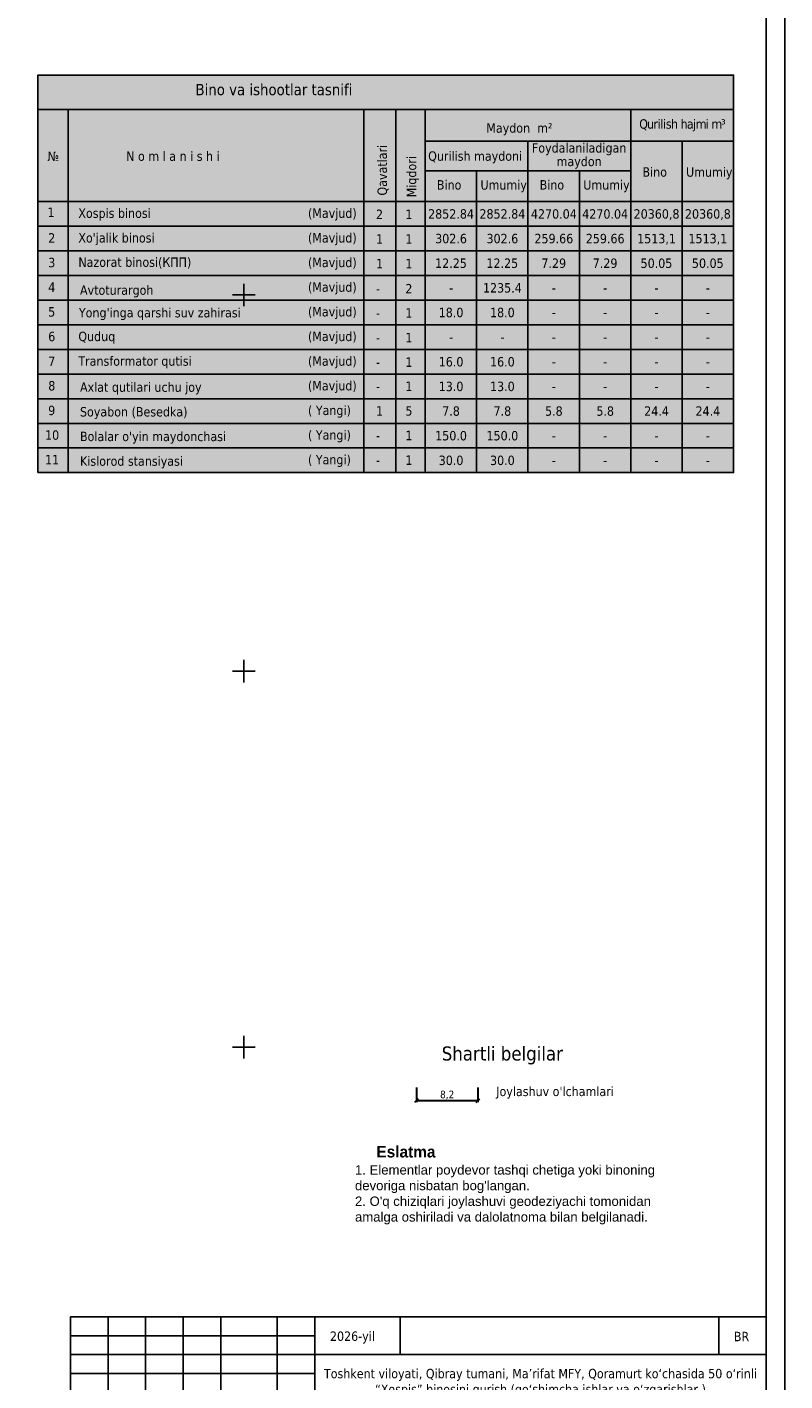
# Model space of a CAD drawing. Header units: millimetres. Extents: x 767170 to 66149698, y -983507 to 2493658.
# Tile 225 of 226: x 3038265 to 3139023, y -754105 to -574115. Entities that reach past the tile are written whole.
import ezdxf
from ezdxf.enums import TextEntityAlignment as Align

# ---------------------------------------------------------------- set-up
doc = ezdxf.new("R2010")
doc.units = ezdxf.units.MM
doc.layers.add('(001) Сетка', color=92, linetype='Continuous')
doc.styles.add('COMPLEX', font='tahoma.ttf')
doc.styles.add('FAYZXON', font='GOTHICB.TTF')
doc.dimstyles.new('MAGENTA genplan dimension', dxfattribs={"dimtxt": 1000, "dimasz": 500, "dimexe": 200, "dimexo": 300, "dimgap": 100, "dimtad": 1, "dimdec": 1, "dimlfac": 0.001, "dimzin": 1, "dimtxsty": 'FAYZXON', "dimblk": 'OBLIQUE', "dimcen": 0, "dimclrd": 142, "dimclre": 142, "dimclrt": 6, "dimadec": 0, "dimazin": 0, "dimtfac": 1, "dimtdec": 1, "dimtmove": 0, "dimatfit": 3, "dimldrblk": 'OBLIQUE', "dimfxl": 1, "dimlwd": 30, "dimlwe": 30, "dimarcsym": 0})

# ---------------------------------------------------------------- blocks, each defined once
blk = doc.blocks.new('Setka')
at = {"layer": '(001) Сетка'}
for p, q in [((-1.5, 0), (1.5, 0)), ((0, 1.5), (0, -1.5))]:
    blk.add_line(p, q, dxfattribs=at)
blk = doc.blocks.new('A$C05d28b1e')
at = {"layer": '(001) Сетка', "xscale": 1000, "yscale": 1000, "zscale": 1000}
for p in [(134335, -12169), (134335, -62169), (134335, -112169)]:
    blk.add_blockref('Setka', p, dxfattribs=at)
blk = doc.blocks.new('A$C77aec0c1')
at = {"color": 184, "lineweight": 30}
for points in [[(-78.4, 25.2), (-78.4, 19.8), (-80.1, 15.4), (-82.7, 15.2), (-85.9, 18.3), (-87.6, 24.6), (-87.6, 33.5), (-85.8, 41.5), (-83.2, 44.9), (-79.5, 45.3), (-74.8, 37.3), (-71.4, 24), (-70.3, 12.8), (-70.6, 1.9), (-72.5, -8.2), (-74.5, -11.9), (-76.7, -12.4), (-79.3, -9.8), (-81.1, -2.5), (-80.5, 2.8), (-78.6, 6.3), (-76.3, 8.1), (-74.2, 8.6)], [(-10.4, 26.1), (-11.3, 30.7), (-5.9, 37.4), (1.2, 43.5), (6.2, 44.3), (10.3, 42.2), (12.4, 38), (15, 34.5), (18.4, 33), (24.9, 33.5), (29.4, 34.6), (33.6, 34.4), (35.1, 34)], [(-70.3, 8.8), (-64.2, 15.4), (-63.4, 26), (-64.7, 36.5), (-65.8, 41.1), (-66, 40.4), (-65.4, 38.6), (-63.9, 30.6), (-63.4, 26), (-62.4, 17.4), (-61.3, 7.7), (-60.5, -1.3), (-59.7, -9.1), (-59.2, -11.6), (-59.5, -10.3), (-59.8, -8.8), (-61, 4.4), (-61.6, 9.7), (-62.2, 15.2), (-62.4, 16.8), (-60.5, 15), (-58.2, 15.7), (-56.6, 21.2), (-56.7, 31.2), (-55.8, 37.1), (-53.2, 40), (-50, 39.7), (-45.9, 34.7), (-45.4, 29.7), (-46.3, 25.7), (-48.8, 25), (-50.3, 25.3)], [(-56.6, 20.3), (-55.7, 12.4), (-53.4, 2), (-50.9, -4.5), (-47.7, -7.4), (-43.4, -8.2), (-40.2, -6.5), (-38.7, -1.4), (-39.6, 2.9), (-41.5, 6), (-44.2, 7.7), (-47, 7.2), (-47.6, 5.7)], [(-30.4, 1), (-29.8, 17.4), (-28.4, 20.1), (-25.6, 19.9), (-20.5, 13.6), (-18.9, 4.6), (-17.5, -7.1), (-18.5, -11.1), (-21.9, -11.5), (-24, -7.9), (-23.3, -0.6), (-20.4, 7.3), (-17, 14), (-13.9, 18.7), (-9.6, 18.3), (-6.3, 10.9), (-5, -2.4), (-5, -8.8), (-9, -10.1), (-12.3, -6.5), (-11.2, 0.2), (-8.3, 6.3), (-6.9, 12.8), (-4.7, 17.9), (-0.2, 20.5), (4.2, 17.9), (6, 9.7), (7.1, 1), (7.6, -6.8), (4.7, -8.8), (0.1, -8.1), (-0.1, -1.4), (3.2, 6.9), (7.8, 15.8), (10.6, 19.9), (16, 19.6), (19.3, 13.2), (20.4, 0.9), (19.5, -6.1), (16.8, -9.2), (13.6, -8.5), (11.7, -1), (15.1, 6.9), (19.9, 14.2), (24.4, 19.9), (31, 21.1), (35, 14.6), (36.2, 0.9), (34.1, -5.6), (29.3, -6.4), (26.9, -3.5), (30.5, 6.3), (35.4, 12.4), (39.7, 19.3), (40.4, 25.2), (40.7, 24.3), (43.9, -4.9), (43.8, -3.9), (42.9, 9.7), (43.1, 12.5), (45.5, 16.5), (50.4, 21.1), (52.2, 22.2), (51.2, 21.8)], [(42.9, 10.8), (45.1, 7.7), (48.3, 5.7), (51.7, 3.7), (54.9, -0.4), (57.8, -5.8), (58.9, -10.7), (58.5, -15.5), (56.8, -17.9), (52, -18.5), (48.4, -18.1), (46.1, -15.6), (45.8, -12.6), (48.1, -9.4), (51.1, -6.3), (54.5, -2.6), (57.9, 1), (62.2, 6.3), (66.5, 12.8), (69.8, 17.8)], [(-11.8, -17.3), (-2.7, -17.5), (7.9, -15.9), (17.6, -14.8), (25.1, -13.1), (30.9, -13.1)]]:
    blk.add_spline(points, degree=3, dxfattribs=at)
blk = doc.blocks.new('Odil Ganiyev')
at = {"color": 184, "lineweight": 30}
for points in [[(278218, -189288), (278220, -189298), (278251, -189229), (278258, -189294), (278315, -189206), (278295, -189231), (278320, -189288), (278380, -189198), (278355, -189239), (278384, -189286), (278449, -189192), (278428, -189223), (278438, -189281), (278515, -189197), (278494, -189208), (278505, -189282), (278604, -188932), (278563, -189514)], [(278174, -189155), (278173, -189633), (278135, -189699), (278036, -189702), (278008, -189605), (278074, -189469), (278128, -189405), (278218, -189288)], [(278009, -189095), (278081, -189029), (278139, -189055), (278204, -188993)], [(278213, -189509), (278316, -189388), (278340, -189483), (278421, -189425), (278521, -189382)]]:
    blk.add_spline(points, degree=3, dxfattribs=at)
for points, knots in [([(278093, -189111), (278063, -189124), (277979, -189180), (277976, -189469), (278121, -189357), (278159, -189260), (278167, -189222)], [0, 0, 0, 0, 84.01965, 319.3343, 434.006974, 519.963926, 519.963926, 519.963926, 519.963926]), ([(278167, -189222), (278181, -189151), (278171, -189084), (278111, -189103), (278093, -189111)], [526.826092, 526.826092, 526.826092, 526.826092, 665.559085, 706.396126, 706.396126, 706.396126, 706.396126]), ([(278396, -189316), (278466, -189243), (278495, -189145), (278487, -189009), (278378, -188944), (278332, -188998), (278319, -189020), (278305, -189050), (278280, -189134), (278300, -189288), (278388, -189386)], [0, 0, 0, 0, 210.331661, 341.544209, 437.993539, 521.209993, 521.209993, 521.209993, 602.643394, 823.015149, 823.015149, 823.015149, 823.015149]), ([(278617, -189118), (278680, -189058), (278780, -189127), (278817, -189262), (278675, -189400), (278595, -189412), (278531, -189410)], [498.211239, 498.211239, 498.211239, 498.211239, 560.962433, 628.560844, 789.184895, 992.203079, 992.203079, 992.203079, 992.203079]), ([(278604, -188939), (278630, -188908), (278658, -188890), (278746, -188897), (278776, -188980), (278743, -189054), (278691, -189101), (278617, -189118)], [0, 0, 0, 0, 59.301687, 137.83445, 232.671471, 306.955654, 371.443461, 371.443461, 371.443461, 371.443461])]:
    blk.add_open_spline(points, degree=3, knots=knots, dxfattribs=at)
blk = doc.blocks.new('A$C919267a4')
at = {"color": 184, "lineweight": 30}
for points in [[(-21.3, -6.1), (-26.6, -9.2), (-30, -12.6), (-31.7, -15.6), (-31.7, -17.4), (-30.8, -19.7), (-28.5, -22.1), (-26.4, -22.8), (-24.1, -22.1), (-22.8, -19.9), (-19.7, -13.8), (-13.8, 4.3), (-12.2, 9.7), (-8.9, 21.2), (-7.7, 23.3), (-6.4, 23.3), (-5.9, 20.4), (-14, 7.1), (-17.1, 3.7), (-18.8, 2.2), (-19.6, 2.2), (-19.6, 3.6), (-18.9, 3.6)], [(-14.8, -1.9), (-15, -1.4), (-15.4, -1.7), (-17.2, -7.9), (-16.8, -9.1), (-16.1, -9.5), (-13.5, -8.6), (-8.6, -0.6), (-8.6, 0.1), (-9.3, 0.3), (-9.8, -0.4), (-11.7, -5), (-11.7, -6.7), (-10, -8.1), (-5.8, -5), (-3.6, -1.3), (-3.6, 0), (-4, 0.5), (-4.7, -0.3), (-6.8, -4.2), (-6.8, -5.9), (-5.1, -5.9), (-2, -4.1), (0.1, -0.2), (0.1, 0), (-0.4, -1), (-1.5, -4.2), (2.8, -1.7), (3.5, 0), (3.4, 0), (3, -1.5), (3, -3.7), (11.1, 1.3), (13.9, 4.6), (16.5, 11), (17.2, 13.2), (16.1, 13.9), (14.7, 12.8), (12.1, 5.4), (8.5, -4.7), (4.2, -16.8), (1.8, -21), (-1.5, -22.6), (-6.9, -17.1), (-5.8, -13.2), (5.3, -6.4)], [(0.5, 7.1), (-0.3, 5.9), (0, 4.7), (2.3, 7.9), (-0.4, 13.3), (-10.2, 8.1), (-13.5, -1.1), (-14, -3.1), (-9.4, -6.1), (-3, -4.9), (17.5, 3.9), (36.4, 10.4), (43.8, 11.6), (45.2, 11.6), (41, 4.4), (39.6, 1.8), (39.6, -0.3)], [(17.9, 0.1), (19.5, 1.2), (19.5, -2.1), (22.2, -2.8), (26.1, 1), (28.7, 4.6), (25.6, 22), (16.9, 24), (8.4, 22.4), (-1.3, 15.8), (-3.7, 9.3), (-2.3, 4.9)], [(21.3, 8.5), (16.2, -4.1)]]:
    blk.add_spline(points, degree=3, dxfattribs=at)
blk = doc.blocks.new('A$Cd6f3408b')
at = {"color": 184, "lineweight": 40}
blk.add_spline([(616, 1465), (-947, -417), (-1252, -652), (-1377, -542), (-1370, -167), (-1260, 887), (-1268, 1192), (-1502, 1340), (-2010, 1192), (-2432, 864), (-2581, 457), (-2487, -160), (-2081, -581), (-1401, -855), (-979, -910), (-832, -860), (-636, -625), (-174, 654), (-43, 953), (324, 1461), (624, 1721), (355, 828), (-49, -105), (-207, -514), (-231, -808), (185, -251), (607, 468), (822, 863), (987, 1193), (892, 951), (736, 416), (641, 15), (607, -367), (663, -542), (819, -380), (1064, -55), (1091, 186), (911, 407), (586, 553), (127, 566), (-409, 538), (-1030, 443), (-1618, 290), (-1743, 217), (-1505, 24), (-1171, -9), (1352, 162), (2050, 232), (3192, 214), (4089, 40)], degree=3, dxfattribs=at)
blk = doc.blocks.new('A$C5df6ade7')
at = {"color": 0, "linetype": 'Continuous', "lineweight": -2}
for p, q in [((-87500, 27500), (-87500, 15000)), ((-82500, 27500), (-82500, 0)), ((-77500, 27500), (-77500, 15000)), ((-72500, 27500), (-72500, 0)), ((-65000, 27500), (-65000, 0)), ((-60000, 0), (-60000, 27495)), ((-92500, 25000), (-60000, 25000)), ((-92500, 22500), (-60000, 22500)), ((-60000, 22500), (0, 22500)), ((-92500, 20000), (-60000, 20000)), ((-92500, 17500), (-60000, 17500)), ((-92500, 15000), (0, 15000)), ((-25000, 0), (-25000, 15000)), ((-25000, 15000), (-25000, 0)), ((-17500, 15000), (-17500, 7500)), ((-10000, 15000), (-10000, 7500)), ((-92500, 12500), (-60000, 12500)), ((-25000, 12500), (0, 12500)), ((-92500, 10000), (-60000, 10000)), ((-92500, 7500), (-60000, 7500)), ((-60000, 7500), (0, 7500)), ((-92500, 5000), (-60000, 5000)), ((-92500, 2500), (-60000, 2500))]:
    blk.add_line(p, q, dxfattribs=at)
for points in [[(-92500, 27500), (0, 27500), (0, 0), (-92500, 0)], [(0, 0), (-92500, 0), (-92500, 27500), (0, 27500)]]:
    blk.add_lwpolyline(points, close=True, dxfattribs=at)
for points in [[(-48653, 27500), (-48653, 22500)], [(-6295, 27500), (-6295, 22500)]]:
    blk.add_lwpolyline(points)
blk.add_blockref('A$Cd6f3408b', (-68783, 13274))
at = {"xscale": 3.545208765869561, "yscale": 3.545208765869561, "zscale": 3.545208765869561, "rotation": 351.5695638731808}
blk.add_blockref('Odil Ganiyev', (-946426, 819754), dxfattribs=at)
for name, p, xscale, yscale, zscale in [('A$C919267a4', (-69537, 8612), 56.20031943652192, 56.20031943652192, 56.20031943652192), ('A$C77aec0c1', (-68252, 5613), 42.46449330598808, 42.46449330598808, 42.46449330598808)]:
    blk.add_blockref(name, p, dxfattribs=dict(xscale=xscale, yscale=yscale, zscale=zscale))
at = {"color": 0, "linetype": 'Continuous', "lineweight": -2, "style": 'COMPLEX'}
for s, p in [('2026-yil', (-55002, 24942)), ('BR', (-3274, 24900)), ('Varoq', (-80000, 16250)), ('№', (-75104, 16175)), ('Imzo', (-68750, 16250)), ('Sana', (-62500, 16250)), ('Bosqich', (-21250, 13750)), ('Soni', (-5000, 13750)), ('Varoq', (-13750, 13750)), ('Bosh reja М 1:500', (-42178, 11217)), ('IL', (-21250, 10326)), ('Ishladi', (-90025, 8851)), ('11', (-5000, 10000)), ('Tekshirdi', (-89033, 6386)), ('ООО "MAX ACTIVE"', (-12934, 4130))]:
    blk.add_text(s, height=1250, dxfattribs=at).set_placement(p, align=Align.MIDDLE_CENTER)
for s, width, p in [("O'zgarish", 0.75, (-90000, 16250)), ('Bosh muhandis', 0.85, (-87543, 13845)), ('Bosh arxitektor', 0.85, (-87539, 11336))]:
    blk.add_text(s, height=1250, dxfattribs=dict(at, width=width)).set_placement(p, align=Align.MIDDLE_CENTER)
at = {"color": 0, "linetype": 'Continuous', "lineweight": -2, "style": 'COMPLEX', "width": 0.648216}
blk.add_text('Ishtr.soni', height=1250, dxfattribs=at).set_placement((-87373, 15605), (-82748, 15605), align=Align.FIT)
at = {"color": 0, "linetype": 'Continuous', "lineweight": -2, "style": 'COMPLEX'}
for s, p in [('Maxmudov A.', (-82497, 13118)), ('Ganiyev O.', (-82453, 10489)), ('Maxmudov D.', (-82497, 8089)), ('Qudratov J.', (-82497, 5562))]:
    blk.add_text(s, height=1250, dxfattribs=at).set_placement(p)
at = {"insert": (-30000, 18750), "char_height": 1250, "width": 60000, "attachment_point": 5, "style": 'COMPLEX'}
blk.add_mtext('Toshkent viloyati, Qibray tumani, Ma’rifat MFY, Qoramurt ko‘chasida 50 o‘rinli “Xospis” binosini qurish (qo‘shimcha ishlar va o‘zgarishlar )', dxfattribs=at)
blk = doc.blocks.new('A11111111111')
blk.add_lwpolyline([(-186450, -2503181), (654550, -2503181), (654550, -1909181), (-186450, -1909181)], close=True)
for points in [[(649550, -2498181), (-166450, -2498181), (-166450, -1914181), (649550, -1914181), (649550, -2498181)], [(654550, -2498181), (654550, -1914181)]]:
    blk.add_lwpolyline(points)
at = {"xscale": 2.00000000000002, "yscale": 2.00000000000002, "zscale": 2.00000000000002}
blk.add_blockref('A$C5df6ade7', (649552, -2498181), dxfattribs=at)
blk = doc.blocks.new('A$C7f2d22b3')
at = {"true_color": 0xffffff}
h = blk.add_hatch(color=7, dxfattribs=at)
h.dxf.hatch_style = 1
h.paths.add_polyline_path([(-94027, -48836), (-1528, -48836), (-1528, 4024), (-94027, 4024)])
at = {"color": 0}
for p, q in [((-94027, -545), (-1528, -545)), ((-94027, -545), (-94027, -48836)), ((-90016, -545), (-90016, -48836)), ((-50673, -545), (-50673, -48836)), ((-46427, -545), (-46427, -48836)), ((-42528, -545), (-42528, -48836)), ((-15194, -545), (-15194, -48836)), ((-42528, -4773), (-1528, -4773)), ((-28861, -4773), (-28861, -48836)), ((-8361, -4773), (-8361, -48836)), ((-42528, -8709), (-15194, -8709)), ((-35694, -8709), (-35694, -48836)), ((-22028, -8709), (-22028, -48836))]:
    blk.add_line(p, q, dxfattribs=at)
blk.add_lwpolyline([(-94027, -48836), (-1528, -48836), (-1528, 4024), (-94027, 4024)], close=True)
for points in [[(-1528, -48836), (-1528, -545)], [(-94027, -12801), (-1528, -12801)], [(-94037, -16077), (-1538, -16077)], [(-94037, -19353), (-1538, -19353)], [(-94048, -22629), (-1549, -22629)], [(-94037, -25905), (-1538, -25905)], [(-94037, -29181), (-1538, -29181)], [(-94037, -32457), (-1538, -32457)], [(-94037, -35732), (-1538, -35732)], [(-94027, -39008), (-1528, -39008)], [(-94037, -42284), (-1538, -42284)], [(-94037, -45560), (-1538, -45560)], [(-94027, -48836), (-1528, -48836)]]:
    blk.add_lwpolyline(points, dxfattribs=at)
at = {"color": 0, "linetype": 'ByBlock', "style": 'COMPLEX'}
for s, height, p in [('Bino va ishootlar tasnifi', 1500, (-73068, 1343)), ('2', 1250, (-49067, -15120)), ('1', 1250, (-45167, -15120)), ('1', 1250, (-49067, -18396)), ('1', 1250, (-45167, -18396)), ('1', 1250, (-49067, -21672)), ('1', 1250, (-45167, -21672)), ('-', 1250, (-49067, -25004)), ('2', 1250, (-45167, -25004)), ('1', 1250, (-45167, -28224)), ('-', 1250, (-49067, -28224)), ('1', 1250, (-45167, -31500)), ('-', 1250, (-49067, -31500)), ('1', 1250, (-45167, -34775)), ('-', 1250, (-49067, -34775)), ('-', 1250, (-49067, -37973)), ('1', 1250, (-45167, -37973)), ('1', 1250, (-49067, -41249)), ('5', 1250, (-45167, -41249)), ('-', 1250, (-49067, -44525)), ('1', 1250, (-45167, -44525)), ('1', 1250, (-45167, -47801)), ('-', 1250, (-49067, -47801))]:
    blk.add_text(s, height=height, dxfattribs=at).set_placement(p)
at = {"color": 0, "style": 'COMPLEX'}
for s, p in [('Maydon  m²', (-34401, -3639)), ('№', (-92744, -7397)), ('N o m l a n i s h i', (-82283, -7383)), ('Qurilish maydoni', (-42133, -7370)), ('Bino', (-13643, -9488)), ('Umumiy', (-7846, -9496)), ('Bino', (-40976, -11202)), ('Umumiy', (-35179, -11209)), ('Bino', (-27309, -11202)), ('Umumiy', (-21513, -11209)), ('1', (-92744, -14840))]:
    blk.add_text(s, height=1250, dxfattribs=at).set_placement(p)
for s, p in [('Qavatlari', (-47617, -12004)), ('Miqdori', (-43725, -12228))]:
    blk.add_text(s, height=1250, rotation=90, dxfattribs=at).set_placement(p)
at = {"color": 0, "linetype": 'ByBlock', "lineweight": -2, "style": 'COMPLEX'}
for s, p in [('Xospis binosi', (-88642, -14967)), ('(Mavjud)', (-58113, -14967)), ('2', (-92648, -18255)), ("Xo'jalik binosi", (-88642, -18242)), ('(Mavjud)', (-58113, -18242)), ('3', (-92648, -21531)), ('Nazorat binosi(КПП)', (-88642, -21476)), ('(Mavjud)', (-58113, -21518)), ('4', (-92648, -24807)), ('Avtoturargoh', (-88424, -25191)), ('(Mavjud)', (-58113, -24794)), ('5', (-92648, -28083)), ("Yong'inga qarshi suv zahirasi", (-88570, -28191)), ('(Mavjud)', (-58113, -28070)), ('6', (-92648, -31359)), ('Quduq', (-88642, -31346)), ('(Mavjud)', (-58113, -31346)), ('7', (-92648, -34666)), ('Transformator qutisi', (-88642, -34622)), ('(Mavjud)', (-58113, -34622)), ('8', (-92648, -37911)), ('Axlat qutilari uchu joy', (-88424, -38092)), ('(Mavjud)', (-58113, -37898)), ('9', (-92648, -41187)), ('Soyabon (Besedka)', (-88424, -41368)), ('( Yangi)', (-58113, -41174)), ('10', (-93070, -44463)), ('( Yangi)', (-58113, -44450)), ("Bolalar o'yin maydonchasi", (-88424, -44644)), ('11', (-93070, -47739)), ('Kislorod stansiyasi', (-88424, -47920)), ('( Yangi)', (-58113, -47726))]:
    blk.add_text(s, height=1250, dxfattribs=at).set_placement(p)
at = {"color": 0, "linetype": 'ByBlock', "style": 'COMPLEX'}
for s, p in [('2852.84', (-39090, -14439)), ('2852.84', (-32267, -14439)), ('4270.04', (-25423, -14439)), ('4270.04', (-18600, -14439)), ('20360,8', (-11767, -14439)), ('20360,8', (-4944, -14439)), ('302.6', (-39090, -17715)), ('302.6', (-32267, -17715)), ('259.66', (-25423, -17715)), ('259.66', (-18600, -17715)), ('1513,1', (-11767, -17715)), ('1513,1', (-4944, -17715)), ('12.25', (-39100, -20991)), ('12.25', (-32278, -20991)), ('7.29', (-25434, -20991)), ('7.29', (-18611, -20991)), ('50.05', (-11778, -20991)), ('50.05', (-4955, -20991)), ('-', (-39090, -24267)), ('1235.4', (-32267, -24267)), ('-', (-25423, -24267)), ('-', (-18600, -24267)), ('-', (-11767, -24267)), ('-', (-4944, -24267)), ('18.0', (-39090, -27543)), ('18.0', (-32267, -27543)), ('-', (-25423, -27543)), ('-', (-18600, -27543)), ('-', (-11767, -27543)), ('-', (-4944, -27543)), ('-', (-39090, -30819)), ('-', (-32267, -30819)), ('-', (-25423, -30819)), ('-', (-18600, -30819)), ('-', (-11767, -30819)), ('-', (-4944, -30819)), ('16.0', (-39090, -34095)), ('16.0', (-32267, -34095)), ('-', (-25423, -34095)), ('-', (-18600, -34095)), ('-', (-11767, -34095)), ('-', (-4944, -34095)), ('13.0', (-39090, -37370)), ('13.0', (-32267, -37370)), ('-', (-25423, -37370)), ('-', (-18600, -37370)), ('-', (-11767, -37370)), ('-', (-4944, -37370)), ('7.8', (-39090, -40646)), ('7.8', (-32267, -40646)), ('5.8', (-25423, -40646)), ('5.8', (-18600, -40646)), ('24.4', (-11767, -40646)), ('24.4', (-4944, -40646)), ('150.0', (-39090, -43922)), ('150.0', (-32267, -43922)), ('-', (-25423, -43922)), ('-', (-18600, -43922)), ('-', (-11767, -43922)), ('-', (-4944, -43922)), ('30.0', (-39090, -47198)), ('30.0', (-32267, -47198)), ('-', (-25423, -47198)), ('-', (-18600, -47198)), ('-', (-11767, -47198)), ('-', (-4944, -47198))]:
    blk.add_text(s, height=1250, dxfattribs=at).set_placement(p, align=Align.MIDDLE_CENTER)
at = {"color": 0, "char_height": 1250, "attachment_point": 5, "style": 'COMPLEX'}
for s, insert, width, line_spacing_factor in [('{\\T0.9;Qurilish hajmi m³}', (-8361, -2659), 13666.65, 0.741361), ('Foydalaniladigan maydon', (-22061, -6741), 13599.78, 0.863584)]:
    blk.add_mtext(s, dxfattribs=dict(at, insert=insert, width=width, line_spacing_factor=line_spacing_factor))
blk = doc.blocks.new('_Oblique')
at = {"color": 0, "linetype": 'ByBlock', "lineweight": -2}
blk.add_line((-0.5, -0.5), (0.5, 0.5), dxfattribs=at)
blk = doc.blocks.new('*D1561')
at = {"color": 142, "lineweight": 30, "transparency": 16777216}
for p, q in [((3090032, -715104), (3090032, -717035)), ((3098201, -715104), (3098201, -717035)), ((3090032, -716835), (3098201, -716835))]:
    blk.add_line(p, q, dxfattribs=at)
at = {"color": 142, "lineweight": 30, "transparency": 16777216, "xscale": 500, "yscale": 500, "zscale": 500, "rotation": 180}
blk.add_blockref('_Oblique', (3090032, -716835), dxfattribs=at)
at = {"color": 142, "lineweight": 30, "transparency": 16777216, "xscale": 500, "yscale": 500, "zscale": 500}
blk.add_blockref('_Oblique', (3098201, -716835), dxfattribs=at)
at = {"color": 6, "transparency": 16777216, "insert": (3094116, -716099), "char_height": 1000, "attachment_point": 5, "style": 'COMPLEX'}
blk.add_mtext('8,2', dxfattribs=at)

msp = doc.modelspace()

# ---------------------------------------------------------------- block references
at = {"color": 5, "lineweight": 50}
msp.add_blockref('A$C05d28b1e', (2932748.06, -597565.05), dxfattribs=at)

# ---------------------------------------------------------------- texts
at = {"color": 1, "linetype": 'ByBlock', "style": 'COMPLEX'}
msp.add_text('Shartli belgilar', height=1870.8065, dxfattribs=at).set_placement((3093396.76, -711506.49))
at = {"lineweight": 20, "style": 'COMPLEX'}
msp.add_text("Joylashuv o'lchamlari", height=1250, dxfattribs=at).set_placement((3100643.49, -716235.26))

# ---------------------------------------------------------------- next in the draw order: block references
at = {"xscale": 0.5, "yscale": 0.5, "zscale": 0.5}
msp.add_blockref('A11111111111', (2811748.15, 475993.25), dxfattribs=at)
msp.add_blockref('A$C7f2d22b3', (3133724.41, -584515.67))

# ---------------------------------------------------------------- next in the draw order: texts
at = {"color": 0, "lineweight": 13, "insert": (3081858.74, -722866.59), "char_height": 1250, "width": 43382.6322, "attachment_point": 1, "style": 'COMPLEX'}
msp.add_mtext("{\\fCentury Gothic|b1|i0|c0|p34;\\H1.2259x;\\C256;     Eslatma\\fArial|b0|i0|c0|p34;\\H0.81573x;\\P1. E\\fArial|b0|i0|c204|p34;lementlar \\fArial|b0|i0|c0|p34;poydevor\\fArial|b0|i0|c204|p34; tashqi chetiga yoki binoning devoriga nisbatan bog'langan.\\P\\fArial|b0|i0|c0|p34;2. O\\fArial|b0|i0|c204|p34;'q\\fArial|b0|i0|c0|p34; chiziqlari joylashuvi\\fArial|b0|i0|c204|p34; geodeziyachi tomonidan amalga oshiriladi va dalolatnoma bilan belgilanadi.}", dxfattribs=at)

# ---------------------------------------------------------------- next in the draw order: dimensions: what is measured, and where the dimension line sits
dim = msp.add_linear_dim(base=(3098201.16, -716834.82), p1=(3090031.6, -714804.22), p2=(3098201.16, -714804.22), dimstyle='MAGENTA genplan dimension', override={"dimtxsty": 'COMPLEX'})
dim.commit()
dim.dimension.update_dxf_attribs({"geometry": '*D1561', "text_midpoint": (3094116.38, -716099.15)})

doc.saveas('drawing.dxf')
